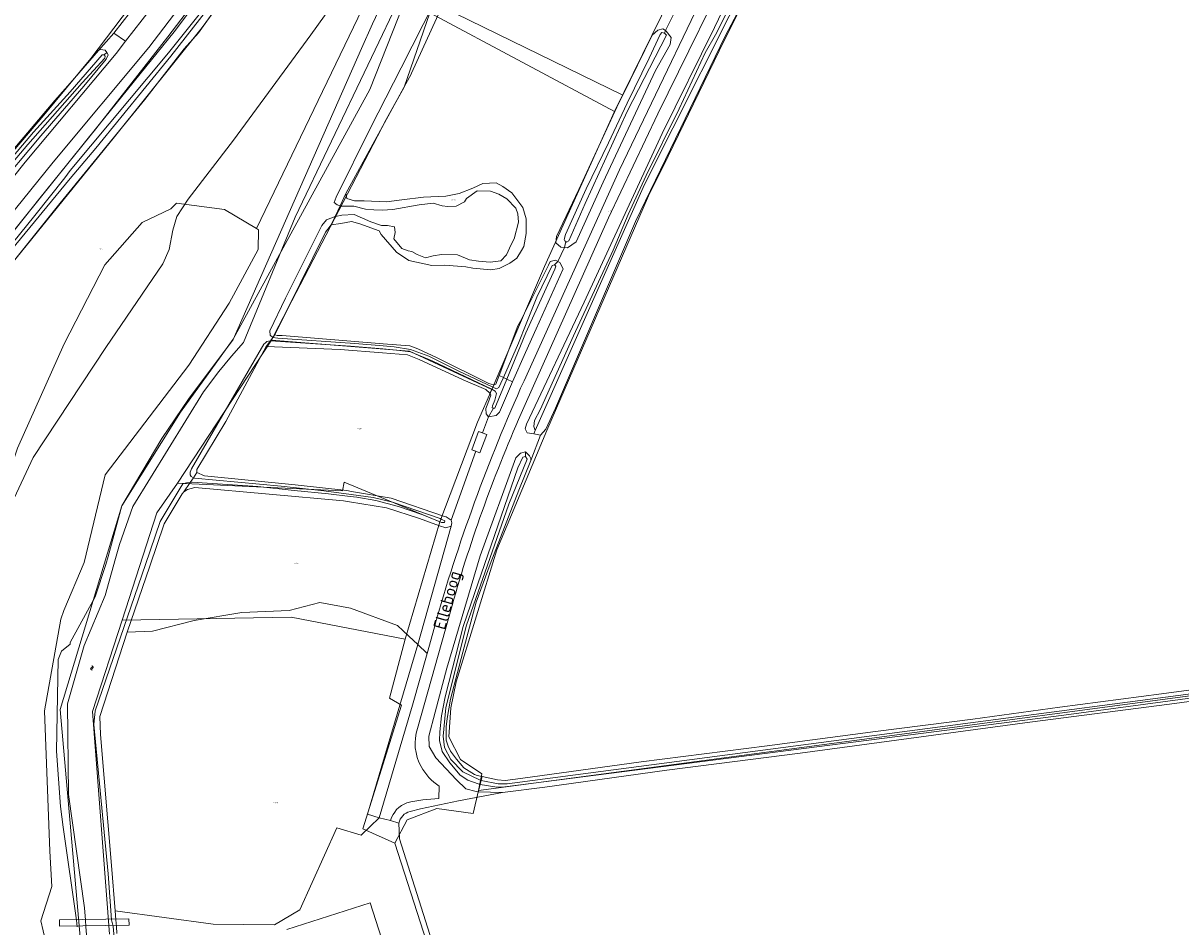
# Model space of a CAD drawing. Header units: metres. Extents: x 104777 to 177370, y 409697 to 438337.
# Tile 41 of 133: x 129159 to 129444, y 422495 to 422717. Entities that reach past the tile are written whole.
import ezdxf
from ezdxf.enums import TextEntityAlignment as Align
from ezdxf.lldxf.tags import DXFTag

# ---------------------------------------------------------------- set-up
doc = ezdxf.new("R2010")
doc.units = ezdxf.units.M
for name, color, linetype, lineweight in [('B-WE-GR-FRUITTEELT-GV', 40, 'Continuous', 13), ('B-WE-GR-GRAS-GV', 60, 'Continuous', 13), ('B-WE-GR-HOUTWAL-GV', 40, 'Continuous', 13), ('B-WE-GR-RIET-GV', 120, 'Continuous', 13), ('B-WE-KG-GRENS_PERCEEL-G', 150, 'KG-PERCEEL-SO', 18), ('B-WE-KG-GRENS_PERCEEL-S', 150, 'Continuous', 25), ('B-WE-KW-KUNSTWERK_DEK-GV', 170, 'Continuous', 18), ('B-WE-OG-BEBOUWING_SCHUUR-GV', 7, 'Continuous', 18), ('B-WE-OG-BEBOUWING_STRAATNAAM-T18', 10, 'Continuous', 18), ('B-WE-OG-TERREIN_OEVER-GV', 7, 'Continuous', 18), ('B-WE-OG-WATER-GV', 130, 'Continuous', 18), ('B-WE-OG-WATER-S-20', 130, 'Continuous', 18), ('B-WE-OG-WATER_GREPPEL-GV', 160, 'Continuous', 18), ('B-WE-OG-WATER_SLOOT-GV', 120, 'Continuous', 18), ('B-WE-OG-WEG-GV', 7, 'Continuous', 18), ('B-WE-VH-GESLOTENVERHARDING_ASFALT-GV', 10, 'Continuous', 18), ('B-WE-VH-OPENVERHARDING_BETONSTRAATSTEEN-GV', 90, 'Continuous', 18)]:
    doc.layers.add(name, color=color, linetype=linetype, lineweight=lineweight)
doc.styles.add('NLCS-ISO', font='NLCS-ISO.ttf')
doc.styles.add('NLCS-ISO-M20-T18', font='NLCS-ISO.ttf', dxfattribs={"height": 0.036})
doc.styles.get("Standard").update_dxf_attribs({"font": 'Romans.shx'})
tags = doc.linetypes.add('KG-PERCEEL-SO', pattern='A,5.5,-2,["P",Standard,S=1.8,R=0,X=-0.5,Y=-0.9],-2,5.5,-2,[5,NLCS.SHX,S=0.75,R=0,X=0,Y=0],-2', length=19).pattern_tags.tags
tags[6] = DXFTag(74, 10)

# ---------------------------------------------------------------- blocks, each defined once
blk = doc.blocks.new('SKG-PERCEELNUMMER-SO')
at = {"style": 'NLCS-ISO', "oblique": 10, "flags": 1}
for tag, p in [('GEMEENTECODE', (0, 2.6)), ('PERCEELGROOTTE', (0, -2.4))]:
    blk.add_attdef(tag, text='', height=1.8, dxfattribs=at).set_placement(p, align=Align.MIDDLE_CENTER)
at = {"style": 'NLCS-ISO', "oblique": 10}
blk.add_attdef('SECTIE', text='', height=1.8, dxfattribs=at).set_placement((-0.5, 0), align=Align.MIDDLE_RIGHT)
blk.add_attdef('PERCEELNUMMER', text='', height=1.8, dxfattribs=at).set_placement((0.5, 0), align=Align.MIDDLE_LEFT)
blk = doc.blocks.new('SOG-WATER-SO')
at = {"flags": 128}
for points in [[(-2.5, 0.6), (-2.4, 0.7, -0.538831), (-0.4, 0.7, 0.605168), (1.3, 0.9, -4.035705)], [(-2.9, -0.7), (-2.8, -0.6, -0.538831), (-0.8, -0.5, 0.605168), (0.9, -0.3, -4.035705)]]:
    blk.add_lwpolyline(points, format="xyb", dxfattribs=at)

msp = doc.modelspace()

# ---------------------------------------------------------------- linework, layer by layer
at = {"layer": 'B-WE-GR-FRUITTEELT-GV', "ltscale": 20, "flags": 128}
for points in [[(129695.297, 422584.449), (129675.936, 422582.037), (129649.284, 422578.49), (129632.865, 422576.119), (129599.537, 422571.448), (129572.973, 422567.822), (129540.168, 422563.325), (129506.038, 422558.444), (129441.614, 422549.799), (129407.276, 422545.336), (129350.696, 422537.702), (129317.926, 422533.483), (129287.824, 422529.326), (129277.424, 422527.994), (129266.582, 422525.957), (129257.256, 422523.995), (129254.675, 422523.36)], [(129251.91, 422520.444), (129252.068, 422516.645), (129261.69, 422486.295)]]:
    msp.add_lwpolyline(points, dxfattribs=at)
at = {"layer": 'B-WE-GR-FRUITTEELT-GV', "ltscale": 20}
msp.add_lwpolyline([(129254.675, 422523.36, 0.2867914), (129251.91, 422520.444)], format="xyb", dxfattribs=at)
at = {"layer": 'B-WE-GR-GRAS-GV', "ltscale": 20, "flags": 128}
for points in [[(129216.844, 422666.892), (129254.84, 422745.853), (129232.817, 422754.237), (129231.531, 422753.138), (129230.091, 422752.518), (129224.889, 422745.621), (129203.52, 422716.32), (129181.91, 422689.47), (129144.97, 422643.96), (129120.991, 422612.087), (129114.668, 422603.132), (129106.584, 422592.852)], [(129254.84, 422745.853), (129216.844, 422666.892), (129217.362, 422666.582), (129217.305, 422661.692), (129210.164, 422648.5), (129200.205, 422633.245), (129179.627, 422606.235), (129174.485, 422584.635), (129169.456, 422572.816), (129168.733, 422570.728), (129164.686, 422548.109), (129166.008, 422513.584), (129166.532, 422504.891), (129163.773, 422496.407), (129164.936, 422491.516)], [(129172.76, 422494.921), (129172.581, 422496.548), (129169.311, 422519.506), (129168.592, 422524.553), (129167.653, 422538.211), (129168.073, 422560.794), (129168.909, 422562.823), (129170.964, 422564.534), (129171, 422564.98), (129177.156, 422576.198), (129179.815, 422584.156), (129180.35, 422586.144), (129183.689, 422598.557), (129193.575, 422615.135), (129200.103, 422624.833), (129211.107, 422639.506), (129242.738, 422711.22), (129245.413, 422717.285), (129258.348, 422744.517)], [(129344.693, 422737.876), (129332.261, 422714.203), (129310.212, 422668.631), (129290.471, 422622.639), (129288.097, 422617.474), (129286.765, 422616.011), (129284.375, 422609.725), (129281.457, 422602.427), (129274.366, 422584.207), (129270.972, 422574.89), (129267.638, 422562.558), (129264.64, 422550.984), (129263.803, 422546.208), (129263.594, 422544.186), (129263.594, 422542.199), (129263.594, 422540.874), (129264.047, 422539.41), (129264.64, 422538.225), (129266.069, 422536.237), (129267.952, 422534.076), (129270.532, 422532.472), (129271.159, 422532.193), (129272.39, 422531.912), (129276.179, 422531.148), (129278.062, 422531.008), (129281.862, 422531.427), (129311.529, 422535.54)], [(129006.331, 422589.674), (129010.512, 422590.989), (129016.942, 422590.806), (129024.688, 422589.575), (129033.257, 422587.517), (129066.236, 422587.753), (129082.723, 422588.251), (129083.632, 422589.53), (129091.135, 422600.715), (129106.561, 422620.199), (129114.499, 422629.848), (129119.619, 422637.183), (129122.838, 422641.612), (129122.035, 422642.37), (129126.646, 422648.749), (129131.722, 422655.036), (129142.767, 422668.979), (129153.717, 422682.471), (129167.215, 422698.37), (129171, 422702.627), (129177.989, 422710.717), (129181.751, 422714.962), (129191.992, 422728.192)], [(129105.227, 422590.933), (129146.7, 422580.236), (129152.26, 422596.074), (129158.044, 422612.775), (129169.523, 422638.493), (129179.532, 422657.94), (129188.736, 422668.314), (129195.763, 422671.725), (129197.176, 422673.106), (129209.036, 422671.57), (129216.844, 422666.892)], [(129311.529, 422535.54), (129342.59, 422539.48), (129369.294, 422543.035), (129393.209, 422546.068), (129414.649, 422548.997), (129439.645, 422552.343), (129474.715, 422556.945)], [(129261.69, 422486.295), (129252.068, 422516.645), (129251.91, 422520.444), (129249.893, 422521.131), (129247.057, 422521.737), (129242.651, 422517.481), (129236.647, 422519.337), (129227.537, 422499.154), (129221.268, 422495.396), (129206.182, 422495.572), (129182.077, 422498.871), (129182.253, 422496.654), (129182.382, 422495.026), (129182.517, 422493.324)], [(129255.919, 422466.328), (129244.891, 422500.815), (129224.381, 422494.259)], [(129224.381, 422494.259), (129244.891, 422500.815), (129255.919, 422466.328)]]:
    msp.add_lwpolyline(points, dxfattribs=at)
for points in [[(129219.284, 422637.819), (129209.32, 422619.358), (129202.209, 422607.56), (129202.2, 422606.764), (129204.101, 422605.946), (129226.368, 422603.775), (129239.09, 422602.353), (129240.293, 422602.147), (129250.055, 422600.474), (129262.876, 422596.084), (129263.536, 422595.858), (129264.8, 422595.047), (129270.908, 422612.035), (129269.877, 422612.417), (129271.543, 422616.915), (129272.531, 422616.549), (129273.955, 422620.509), (129273.449, 422621.201), (129273.294, 422622.573), (129273.822, 422623.767), (129274.531, 422625.816), (129274.366, 422626.332), (129274.343, 422626.351), (129273.348, 422627.201), (129267.719, 422629.581), (129256.893, 422634.592), (129254.023, 422635.758), (129247.926, 422636.236), (129237.484, 422637.055)], [(129256.588, 422564.414), (129264.784, 422593.614), (129263.504, 422593.151), (129261.94, 422593.705), (129257.003, 422595.456), (129248.913, 422598.098), (129239.734, 422599.578), (129238.264, 422599.815), (129201.679, 422603.108), (129199.923, 422602.65), (129198.96, 422602.025), (129198.588, 422601.552), (129194.128, 422594.152), (129190.599, 422583.763), (129185.064, 422567.466), (129191.25, 422567.757), (129201.567, 422570.38), (129213.249, 422572.302), (129224.914, 422572.851), (129232.481, 422574.821), (129240.008, 422573.361), (129251.618, 422569.111), (129254.339, 422566.54)]]:
    msp.add_lwpolyline(points, close=True, dxfattribs=at)
at = {"layer": 'B-WE-GR-HOUTWAL-GV', "ltscale": 20, "flags": 128}
for points in [[(129307.014, 422699.727), (129262.525, 422721.41), (129255.064, 422705.077), (129255.023, 422705.003), (129238.903, 422675.459), (129239.112, 422674.25), (129240.991, 422673.714), (129243.391, 422673.686), (129248.874, 422673.451), (129252.651, 422673.921), (129257.973, 422674.545), (129263.462, 422674.824), (129266.726, 422675.471), (129270.17, 422676.803), (129272.584, 422677.974), (129275.843, 422678.108), (129277.547, 422677.231), (129279.757, 422675.662), (129282.458, 422672.031), (129283.283, 422669.278), (129283.241, 422665.679), (129282.689, 422662.428), (129282.079, 422661.418), (129280.941, 422659.534), (129279.213, 422658.354), (129276.626, 422657.013), (129274.565, 422656.694), (129270.112, 422657.089), (129268.402, 422657.451), (129263.264, 422657.854), (129260.005, 422657.721), (129254.363, 422658.987), (129251.301, 422661.079), (129247.58, 422665.409), (129247.076, 422666.272), (129242.296, 422668.042), (129240.246, 422668.58), (129237.668, 422668.096), (129235.265, 422667.781), (129233.897, 422665.993), (129221.39, 422640.725), (129221.94, 422640.535), (129223.227, 422640.52), (129248.085, 422638.484), (129254.65, 422637.946), (129256.577, 422637.255), (129261.352, 422635.056), (129274.051, 422628.736), (129275.247, 422628.379), (129275.378, 422628.421), (129275.763, 422628.544), (129276.572, 422630.66), (129281.244, 422642.879), (129281.84, 422644.063), (129288.79, 422657.876), (129289.143, 422658.729), (129290.518, 422659.056), (129291.091, 422658.761), (129292.69, 422662.194), (129291.756, 422662.299), (129290.568, 422663.341), (129290.758, 422664.882), (129296.207, 422676.474), (129306.055, 422697.787)], [(129182.077, 422498.871), (129206.182, 422495.572), (129221.268, 422495.396), (129227.537, 422499.154), (129236.647, 422519.337), (129242.651, 422517.481), (129247.057, 422521.737), (129244.203, 422522.654), (129256.588, 422564.414), (129254.339, 422566.54), (129251.618, 422569.111), (129240.008, 422573.361), (129232.481, 422574.821), (129224.914, 422572.851), (129213.249, 422572.302), (129201.567, 422570.38), (129191.25, 422567.757), (129185.064, 422567.466), (129178.308, 422546.698), (129178.44, 422542.282), (129181.191, 422510.061)]]:
    msp.add_lwpolyline(points, close=True, dxfattribs=at)
msp.add_lwpolyline([(129164.936, 422491.516), (129163.773, 422496.407), (129166.532, 422504.891), (129166.008, 422513.584), (129164.686, 422548.109), (129168.733, 422570.728), (129169.456, 422572.816), (129174.485, 422584.635), (129179.627, 422606.235), (129200.205, 422633.245), (129210.164, 422648.5), (129217.305, 422661.692), (129217.362, 422666.582), (129216.844, 422666.892), (129209.036, 422671.57), (129197.176, 422673.106), (129195.763, 422671.725), (129188.736, 422668.314), (129179.532, 422657.94), (129169.523, 422638.493), (129158.044, 422612.775), (129152.26, 422596.074), (129146.7, 422580.236), (129105.227, 422590.933)], dxfattribs=at)
at = {"layer": 'B-WE-GR-RIET-GV', "ltscale": 20, "flags": 128}
msp.add_lwpolyline([(129262.525, 422721.41), (129307.014, 422699.727), (129314.306, 422714.489), (129315.691, 422715.673), (129316.895, 422716.002), (129317.579, 422715.581), (129319.552, 422719.572), (129318.76, 422719.86), (129320.644, 422724.568), (129279.123, 422750.517), (129276.521, 422746.948), (129266.386, 422729.861)], close=True, dxfattribs=at)
at = {"layer": 'B-WE-KG-GRENS_PERCEEL-G', "ltscale": 20, "flags": 128}
for points in [[(129267.802, 422807.328), (129265.464, 422808.08), (129245.892, 422779.615), (129243.743, 422780.994), (129232.586, 422766.142), (129226.847, 422758.312), (129201.718, 422722.788), (129195.016, 422714.049), (129177.307, 422691.381), (129163.544, 422674.305), (129153.727, 422662.054), (129141.709, 422647.166), (129116.6, 422613.666), (129102.096, 422594.257)], [(129118.994, 422609.086), (129121.779, 422613.224), (129139.514, 422636.934), (129145.505, 422644.506), (129158.285, 422660.271), (129168.451, 422673.011), (129189.424, 422698.67), (129199.044, 422711.074), (129202.566, 422715.041), (129205.897, 422719.676), (129231.019, 422754.545), (129233.853, 422758.491), (129237.549, 422763.586), (129240.491, 422767.604), (129267.802, 422807.328)], [(129098.834, 422551.203), (129121.863, 422552.238), (129147.121, 422552.001), (129146.518, 422569.029), (129147.144, 422575.464), (129156.649, 422599.234), (129161.935, 422610.496), (129179.773, 422637.541), (129193.819, 422658.145), (129195.376, 422661.673), (129196.297, 422666.467), (129197.286, 422669.825), (129200.033, 422674.057), (129211.204, 422688.623), (129230.245, 422714.573), (129242.652, 422731.86), (129258.809, 422756.45), (129278.176, 422787.598), (129284.692, 422798.339)], [(129211.09, 422639.632), (129244.78, 422701.087), (129257.35, 422732.919), (129266.36, 422749.037), (129298.372, 422790.797)], [(129305.189, 422788.119), (129317.412, 422780.194), (129324.196, 422773.881), (129327.403, 422768.452), (129329.887, 422762.566), (129330.495, 422756.952), (129330.371, 422753.613), (129330.247, 422751.017), (129328.887, 422745.947), (129327.774, 422742.608), (129325.796, 422738.033), (129305.005, 422695.681)], [(129271.515, 422528.511), (129272.304, 422532.591), (129267.058, 422536.145), (129264.181, 422541.729), (129264.689, 422548.837), (129266.042, 422555.267), (129276.027, 422587.758), (129288.315, 422617.155), (129313.39, 422674.916), (129318.234, 422684.717), (129330.807, 422710.625), (129338.591, 422726.362), (129344.647, 422737.938), (129346.468, 422747.752), (129347.003, 422760.277), (129344.465, 422768.908)], [(129127.949, 422650.371), (129146.979, 422674.256), (129164.487, 422694.731), (129176.104, 422708.69), (129195.122, 422733.91), (129197.293, 422736.805), (129217.972, 422765.419)], [(129253.192, 422701.635), (129259.547, 422719.957)], [(129259.547, 422719.957), (129305.005, 422695.681)], [(129220.533, 422639.364), (129222.394, 422642.918), (129248.788, 422693.695), (129253.192, 422701.635)], [(129305.005, 422695.681), (129287.742, 422657.502), (129274.782, 422627.254)], [(129176.7, 422575.243), (129183.745, 422598.568), (129198.125, 422621.624), (129208.169, 422635.494), (129211.09, 422639.632)], [(129197.4, 422604.201), (129220.533, 422639.364)], [(129220.533, 422639.364), (129254.546, 422636.657), (129274.782, 422627.254)], [(129274.782, 422627.254), (129271.311, 422619.153), (129261.984, 422594.672)], [(129183.79, 422570.472), (129192.304, 422596.899), (129197.4, 422604.201)], [(129197.4, 422604.201), (129238.018, 422602.312), (129238.42, 422604.419), (129261.984, 422594.672)], [(129261.984, 422594.672), (129253.445, 422565.767)], [(129175.518, 422469.081), (129168.503, 422548.43), (129176.7, 422575.243)], [(129180.652, 422493.14), (129176.528, 422547.93), (129183.79, 422570.472)], [(129183.79, 422570.472), (129225.412, 422571.198), (129253.445, 422565.767)], [(129253.445, 422565.767), (129249.61, 422551.262), (129252.594, 422549.535), (129243.028, 422519.067), (129250.889, 422515.558)], [(129271.515, 422528.511), (129450.378, 422552.282)], [(129250.889, 422515.558), (129254, 422521.317), (129261.28, 422524.038), (129270.189, 422522.806), (129271.515, 422528.511)], [(129283.196, 422415.4), (129250.889, 422515.558)]]:
    msp.add_lwpolyline(points, dxfattribs=at)
at = {"layer": 'B-WE-KW-KUNSTWERK_DEK-GV', "ltscale": 20, "flags": 128}
msp.add_lwpolyline([(129168.4, 422495.124), (129185.492, 422495.342), (129185.472, 422496.888), (129168.38, 422496.67)], close=True, dxfattribs=at)
at = {"layer": 'B-WE-OG-BEBOUWING_SCHUUR-GV', "ltscale": 20, "flags": 128}
msp.add_lwpolyline([(129273.553, 422616.171), (129271.543, 422616.915), (129269.877, 422612.417), (129271.887, 422611.673)], close=True, dxfattribs=at)
at = {"layer": 'B-WE-OG-TERREIN_OEVER-GV', "ltscale": 20, "flags": 128}
for points in [[(129307.824, 422787.419), (129307.297, 422787.713), (129306.357, 422787.981), (129304.808, 422787.399), (129299.571, 422779.318), (129268.756, 422738.491), (129252.457, 422706.404), (129244.972, 422691.668), (129236.453, 422674.612), (129236.014, 422673.258), (129236.694, 422672.736), (129237.483, 422672.462), (129238.903, 422675.459), (129255.023, 422705.003), (129255.064, 422705.077), (129262.525, 422721.41), (129266.386, 422729.861), (129276.521, 422746.948), (129279.123, 422750.517), (129298.14, 422776.6), (129306.22, 422787.41), (129307.372, 422786.671)], [(129258.348, 422744.517), (129245.413, 422717.285), (129242.738, 422711.22), (129211.107, 422639.506), (129200.103, 422624.833), (129193.575, 422615.135), (129183.689, 422598.557), (129180.35, 422586.144), (129179.815, 422584.156), (129177.156, 422576.198), (129171, 422564.98), (129170.964, 422564.534), (129168.909, 422562.823), (129168.073, 422560.794), (129167.653, 422538.211), (129168.592, 422524.553), (129169.311, 422519.506), (129172.581, 422496.548), (129172.76, 422494.921)], [(129176.568, 422474.388), (129174.882, 422494.944), (129174.749, 422496.572), (129174.499, 422499.617), (129170.623, 422527.494), (129170.358, 422549.814), (129174.465, 422564.207), (129179.596, 422576.487), (129182.189, 422585.636), (129183.156, 422589.049), (129186.417, 422598.463), (129203.811, 422626.616), (129207.609, 422631.631), (129210.741, 422635.462), (129213.668, 422638.842), (129226.368, 422669.675), (129262.162, 422744.612)], [(129209.72, 422732.82), (129196.6, 422715.26), (129178.14, 422692.46), (129140.83, 422646.09), (129117.24, 422614.093), (129117.394, 422613.107), (129117.877, 422612.282), (129118.366, 422611.95), (129118.856, 422613.048), (129118.5, 422613.502), (129118.685, 422613.951), (129125.529, 422622.44), (129139.049, 422640.501), (129149.826, 422654.716), (129162.327, 422670.085), (129169.72, 422679.379), (129171, 422681.111), (129195.197, 422710.144), (129202.776, 422719.576)], [(129337.405, 422732.705), (129329.658, 422716.369), (129316.706, 422690.238), (129297.496, 422648.739), (129283.347, 422618.679), (129283.005, 422617.533), (129283.486, 422616.542), (129285.125, 422616.276), (129285.476, 422617.175), (129285.11, 422618.105), (129285.287, 422619.617), (129286.71, 422622.195), (129294.89, 422640.423), (129304.671, 422661.496), (129308.406, 422670.298), (129312.762, 422679.901), (129320.943, 422696.351), (129327.345, 422710.132), (129329.834, 422714.578), (129336.77, 422728.271)], [(129182.517, 422493.324), (129182.382, 422495.026), (129182.253, 422496.654), (129182.077, 422498.871), (129181.191, 422510.061), (129178.44, 422542.282), (129178.308, 422546.698), (129185.064, 422567.466), (129190.599, 422583.763), (129194.128, 422594.152), (129198.588, 422601.552), (129198.96, 422602.025), (129200.557, 422604.36), (129199.629, 422604.217), (129198.751, 422603.989), (129198.051, 422602.935), (129193.199, 422594.708), (129189.551, 422584.118), (129177.165, 422548.159), (129176.863, 422544.75), (129180.373, 422507.951), (129181.216, 422496.643), (129181.566, 422495.017), (129182.882, 422480.885)], [(129604.497, 422572.502), (129415.585, 422547.046), (129277.987, 422529.402), (129277.253, 422529.331), (129276.554, 422529.335), (129275.527, 422529.39), (129271.932, 422529.977), (129271.627, 422528.683), (129271.516, 422528.214), (129277.424, 422527.994), (129287.824, 422529.326), (129317.926, 422533.483), (129350.696, 422537.702), (129407.276, 422545.336), (129441.614, 422549.799), (129506.038, 422558.444)], [(129474.715, 422556.945), (129439.645, 422552.343), (129414.649, 422548.997), (129393.209, 422546.068), (129369.294, 422543.035), (129342.59, 422539.48), (129311.529, 422535.54), (129281.862, 422531.427), (129278.062, 422531.008), (129276.179, 422531.148), (129272.39, 422531.912), (129272.168, 422530.974), (129276.361, 422530.185), (129277.423, 422530.111), (129278.06, 422530.109), (129278.591, 422530.143), (129564.023, 422567.72)]]:
    msp.add_lwpolyline(points, dxfattribs=at)
for points in [[(129286.765, 422616.011), (129288.097, 422617.474), (129290.471, 422622.639), (129310.212, 422668.631), (129332.261, 422714.203), (129344.693, 422737.876), (129345.722, 422741.642), (129347.192, 422754.931), (129346.731, 422757.728), (129344.443, 422758.741), (129344.505, 422757.258), (129345.326, 422756.639), (129344.557, 422747.441), (129343.642, 422742.815), (129340.217, 422733.118), (129312.412, 422677.669), (129285.476, 422617.175), (129285.125, 422616.276)], [(129120.991, 422612.087), (129144.97, 422643.96), (129181.91, 422689.47), (129203.52, 422716.32), (129224.889, 422745.621), (129225.381, 422746.889), (129224.598, 422748.012), (129223.964, 422748.258), (129223.454, 422747.161), (129223.885, 422746.423), (129220.616, 422742.361), (129206.924, 422723.628), (129195.772, 422709.259), (129177.348, 422686.627), (129171, 422679.16), (129156.472, 422661.496), (129141.497, 422642.008), (129121.58, 422615.183), (129120.483, 422613.572), (129120.023, 422612.676), (129118.856, 422613.048), (129118.366, 422611.95), (129118.855, 422611.617), (129119.84, 422611.77)], [(129317.579, 422715.581), (129316.895, 422716.002), (129315.691, 422715.673), (129314.306, 422714.489), (129307.014, 422699.727), (129306.055, 422697.787), (129296.207, 422676.474), (129290.758, 422664.882), (129290.568, 422663.341), (129291.756, 422662.299), (129292.69, 422662.194), (129292.984, 422663.674), (129292.815, 422663.847), (129292.647, 422664.192), (129292.918, 422665.389), (129298.022, 422676.645), (129303.555, 422687.982), (129308.126, 422697.701), (129313.57, 422708.782), (129316.21, 422714.666), (129316.644, 422715.09), (129317.328, 422714.996)], [(129292.69, 422662.194), (129293.468, 422662.107), (129295.543, 422663.626), (129302.228, 422678.29), (129315.061, 422705.738), (129318.736, 422712.209), (129318.928, 422713.921), (129317.746, 422715.478), (129317.579, 422715.581), (129317.328, 422714.996), (129317.837, 422714.476), (129308.101, 422695.644), (129297.808, 422673.047), (129293.757, 422663.836), (129293.153, 422663.5), (129292.984, 422663.674)], [(129177.989, 422710.717), (129171, 422702.627), (129167.215, 422698.37), (129153.717, 422682.471), (129142.767, 422668.979), (129131.722, 422655.036), (129126.646, 422648.749), (129126.314, 422647.507), (129126.681, 422646.595), (129127.129, 422646.377), (129128.371, 422647.588), (129127.925, 422648.043), (129128.113, 422648.762), (129129.481, 422650.369), (129147.558, 422673.61), (129161.984, 422690.565), (129171, 422700.516), (129178.853, 422709.618), (129179.345, 422709.613), (129180.016, 422710.185), (129179.653, 422710.763), (129178.472, 422710.933)], [(129180.016, 422710.185), (129179.345, 422709.613), (129179.588, 422709.282), (129179.5, 422708.823), (129173.95, 422702.719), (129160.601, 422687.523), (129152.859, 422678.495), (129142.355, 422665.374), (129129.003, 422647.671), (129128.371, 422647.588), (129127.129, 422646.377), (129127.577, 422646.159), (129128.568, 422646.207), (129129.061, 422646.374), (129130.628, 422648.283), (129142.347, 422663.498), (129152.316, 422676.025), (129163.773, 422689.685), (129174.395, 422701.878), (129179.876, 422708.546), (129180.379, 422709.607)], [(129238.903, 422675.459), (129237.483, 422672.462), (129237.718, 422672.381), (129240.804, 422672.345), (129243.71, 422671.625), (129245.765, 422671.43), (129247.822, 422671.406), (129250.395, 422671.547), (129256.922, 422672.671), (129260.356, 422673.145), (129262.577, 422672.434), (129263.946, 422672.246), (129266.005, 422672.394), (129268.074, 422673.398), (129268.598, 422674.249), (129271.191, 422676.105), (129274.448, 422676.067), (129276.497, 422675.357), (129278.539, 422674.133), (129280.742, 422671.879), (129281.24, 422670.502), (129281.387, 422668.443), (129280.311, 422664.341), (129279.606, 422662.911), (129278.38, 422660.421), (129276.99, 422658.894), (129274.415, 422658.581), (129271.503, 422658.787), (129269.279, 422659.156), (129266.379, 422660.389), (129262.437, 422660.435), (129260.376, 422660.116), (129258.484, 422659.624), (129256.437, 422660.505), (129255.074, 422661.207), (129254.219, 422661.388), (129252.682, 422661.921), (129250.653, 422664.344), (129251.014, 422665.883), (129250.859, 422667.256), (129249.149, 422667.619), (129247.606, 422667.637), (129245.045, 422668.524), (129240.951, 422670.286), (129237.864, 422670.151), (129236.317, 422669.826), (129236.216, 422669.789), (129235.265, 422667.781), (129237.668, 422668.096), (129240.246, 422668.58), (129242.296, 422668.042), (129247.076, 422666.272), (129247.58, 422665.409), (129251.301, 422661.079), (129254.363, 422658.987), (129260.005, 422657.721), (129263.264, 422657.854), (129268.402, 422657.451), (129270.112, 422657.089), (129274.565, 422656.694), (129276.626, 422657.013), (129279.213, 422658.354), (129280.941, 422659.534), (129282.079, 422661.418), (129282.689, 422662.428), (129283.241, 422665.679), (129283.283, 422669.278), (129282.458, 422672.031), (129279.757, 422675.662), (129277.547, 422677.231), (129275.843, 422678.108), (129272.584, 422677.974), (129270.17, 422676.803), (129266.726, 422675.471), (129263.462, 422674.824), (129257.973, 422674.545), (129252.651, 422673.921), (129248.874, 422673.451), (129243.391, 422673.686), (129240.991, 422673.714), (129239.112, 422674.25)], [(129236.216, 422669.789), (129234.079, 422668.995), (129232.948, 422667.595), (129224.035, 422649.748), (129220.189, 422641.705), (129220.262, 422640.59), (129220.856, 422640.068), (129220.908, 422640.06), (129221.39, 422640.725), (129233.897, 422665.993), (129235.265, 422667.781)], [(129276.572, 422630.66), (129277.645, 422630.159), (129281.361, 422638.677), (129283.234, 422643.362), (129285.864, 422649.94), (129289.642, 422657.783), (129290.244, 422657.947), (129291.091, 422658.761), (129290.518, 422659.056), (129289.143, 422658.729), (129288.79, 422657.876), (129281.84, 422644.063), (129281.244, 422642.879)], [(129278.476, 422629.771), (129279.92, 422629.097), (129283.054, 422636.345), (129285.697, 422642.193), (129292.379, 422656.977), (129291.54, 422658.53), (129291.091, 422658.761), (129290.244, 422657.947), (129290.583, 422657.6), (129290.317, 422656.832), (129284.013, 422642.953), (129283.19, 422641.142)], [(129221.39, 422640.725), (129220.908, 422640.06), (129222.139, 422639.882), (129241.069, 422638.547), (129248.044, 422637.971), (129250.746, 422637.748), (129254.768, 422637.101), (129259.292, 422635.42), (129266.536, 422631.821), (129275.077, 422627.818), (129275.378, 422628.421), (129275.247, 422628.379), (129274.051, 422628.736), (129261.352, 422635.056), (129256.577, 422637.255), (129254.65, 422637.946), (129248.085, 422638.484), (129223.227, 422640.52), (129221.94, 422640.535)], [(129202.2, 422606.764), (129202.209, 422607.56), (129209.32, 422619.358), (129219.284, 422637.819), (129220.295, 422639.215), (129220.246, 422639.218), (129219.387, 422639.057), (129219.125, 422638.717), (129218.709, 422638.394), (129200.864, 422607.706), (129200.536, 422606.914), (129200.528, 422606.197), (129200.762, 422605.796), (129201.35, 422605.521)], [(129274.812, 422627.287), (129260.136, 422634.296), (129254.761, 422636.501), (129252.194, 422636.874), (129248.002, 422637.218), (129240.032, 422637.873), (129220.295, 422639.215), (129219.284, 422637.819), (129237.484, 422637.055), (129247.926, 422636.236), (129254.023, 422635.758), (129256.893, 422634.592), (129267.719, 422629.581), (129273.348, 422627.201), (129274.343, 422626.351)], [(129273.955, 422620.509), (129275.845, 422620.83), (129276.712, 422621.677), (129279.92, 422629.097), (129278.476, 422629.771), (129275.516, 422622.629), (129275.216, 422622.676)], [(129276.572, 422630.66), (129275.763, 422628.544), (129275.378, 422628.421), (129275.077, 422627.818), (129275.915, 422627.425), (129276.519, 422627.761), (129277.045, 422628.783), (129277.645, 422630.159)], [(129274.343, 422626.351), (129274.366, 422626.332), (129274.531, 422625.816), (129273.822, 422623.767), (129273.294, 422622.573), (129273.449, 422621.201), (129273.955, 422620.509), (129275.216, 422622.676), (129274.917, 422622.722), (129275.009, 422623.235), (129275.539, 422624.601), (129275.987, 422626.224), (129275.651, 422626.828), (129275.225, 422627.09), (129274.812, 422627.287)], [(129271.932, 422529.977), (129271.417, 422530.167), (129268.927, 422531.057), (129266.971, 422532.301), (129264.481, 422535.325), (129262.614, 422538.081), (129261.91, 422540.846), (129262.016, 422542.95), (129262.426, 422546.884), (129263.315, 422551.596), (129267.761, 422568.846), (129270.566, 422576.99), (129281.213, 422607.955), (129282.432, 422610.547), (129283.054, 422610.725), (129283.067, 422611.906), (129281.897, 422611.587), (129280.718, 422610.434), (129271.943, 422586.264), (129263.716, 422558.653), (129260.822, 422547.76), (129259.257, 422541.869), (129259.394, 422539.368), (129261.027, 422536.516), (129266.13, 422531.125), (129268.437, 422528.932), (129270.928, 422528.236), (129271.516, 422528.214), (129271.627, 422528.683)], [(129272.39, 422531.912), (129271.159, 422532.193), (129270.532, 422532.472), (129267.952, 422534.076), (129266.069, 422536.237), (129264.64, 422538.225), (129264.047, 422539.41), (129263.594, 422540.874), (129263.594, 422542.199), (129263.594, 422544.186), (129263.803, 422546.208), (129264.64, 422550.984), (129267.638, 422562.558), (129270.972, 422574.89), (129274.366, 422584.207), (129281.457, 422602.427), (129284.375, 422609.725), (129284.381, 422610.225), (129284.055, 422610.895), (129283.067, 422611.906), (129283.054, 422610.725), (129283.531, 422610.11), (129278.964, 422599.035), (129268.479, 422568.952), (129263.475, 422548.874), (129262.827, 422541.885), (129263.141, 422539.061), (129264.679, 422536.134), (129267.691, 422533.118), (129271.972, 422531.015), (129272.168, 422530.974)], [(129198.96, 422602.025), (129199.923, 422602.65), (129201.679, 422603.108), (129238.264, 422599.815), (129239.734, 422599.578), (129248.913, 422598.098), (129257.003, 422595.456), (129261.94, 422593.705), (129263.504, 422593.151), (129264.784, 422593.614), (129264.952, 422594.408), (129264.8, 422595.047), (129263.536, 422595.858), (129262.876, 422596.084), (129250.055, 422600.474), (129240.293, 422602.147), (129239.09, 422602.353), (129226.368, 422603.775), (129204.101, 422605.946), (129202.2, 422606.764), (129201.35, 422605.521), (129201.633, 422605.388), (129222.948, 422603.468), (129233.444, 422602.31), (129240.164, 422601.396), (129245.607, 422600.656), (129250.37, 422599.485), (129262.106, 422595.447), (129262.538, 422595.225), (129263.214, 422594.877), (129263.13, 422594.48), (129262.414, 422594.488), (129262.271, 422594.547), (129257.818, 422596.373), (129251.791, 422598.434), (129246.235, 422599.932), (129241.547, 422600.703), (129239.946, 422600.906), (129234.63, 422601.58), (129226.121, 422602.396), (129217.215, 422603.375), (129201.065, 422604.439), (129200.557, 422604.36)]]:
    msp.add_lwpolyline(points, close=True, dxfattribs=at)
at = {"layer": 'B-WE-OG-WATER-GV', "ltscale": 20, "flags": 128}
for points in [[(129237.483, 422672.462), (129236.216, 422669.789), (129236.317, 422669.826), (129237.864, 422670.151), (129240.951, 422670.286), (129245.045, 422668.524), (129247.606, 422667.637), (129249.149, 422667.619), (129250.859, 422667.256), (129251.014, 422665.883), (129250.653, 422664.344), (129252.682, 422661.921), (129254.219, 422661.388), (129255.074, 422661.207), (129256.437, 422660.505), (129258.484, 422659.624), (129260.376, 422660.116), (129262.437, 422660.435), (129266.379, 422660.389), (129269.279, 422659.156), (129271.503, 422658.787), (129274.415, 422658.581), (129276.99, 422658.894), (129278.38, 422660.421), (129279.606, 422662.911), (129280.311, 422664.341), (129281.387, 422668.443), (129281.24, 422670.502), (129280.742, 422671.879), (129278.539, 422674.133), (129276.497, 422675.357), (129274.448, 422676.067), (129271.191, 422676.105), (129268.598, 422674.249), (129268.074, 422673.398), (129266.005, 422672.394), (129263.946, 422672.246), (129262.577, 422672.434), (129260.356, 422673.145), (129256.922, 422672.671), (129250.395, 422671.547), (129247.822, 422671.406), (129245.765, 422671.43), (129243.71, 422671.625), (129240.804, 422672.345), (129237.718, 422672.381)], [(129248.002, 422637.218), (129252.194, 422636.874), (129254.761, 422636.501), (129260.136, 422634.296), (129274.812, 422627.287), (129275.077, 422627.818), (129266.536, 422631.821), (129259.292, 422635.42), (129254.768, 422637.101), (129250.746, 422637.748), (129248.044, 422637.971), (129241.069, 422638.547), (129222.139, 422639.882), (129220.908, 422640.06), (129220.295, 422639.215), (129240.032, 422637.873)], [(129201.35, 422605.521), (129200.557, 422604.36), (129201.065, 422604.439), (129217.215, 422603.375), (129226.121, 422602.396), (129234.63, 422601.58), (129239.946, 422600.906), (129241.547, 422600.703), (129246.235, 422599.932), (129251.791, 422598.434), (129257.818, 422596.373), (129262.271, 422594.547), (129262.414, 422594.488), (129263.13, 422594.48), (129263.214, 422594.877), (129262.538, 422595.225), (129262.106, 422595.447), (129250.37, 422599.485), (129245.607, 422600.656), (129240.164, 422601.396), (129233.444, 422602.31), (129222.948, 422603.468), (129201.633, 422605.388)]]:
    msp.add_lwpolyline(points, close=True, dxfattribs=at)
at = {"layer": 'B-WE-OG-WATER_GREPPEL-GV', "ltscale": 20, "flags": 128}
msp.add_lwpolyline([(129695.199, 422586.106), (129564.023, 422567.72), (129278.591, 422530.143), (129278.06, 422530.109), (129277.423, 422530.111), (129276.361, 422530.185), (129272.168, 422530.974), (129271.932, 422529.977), (129275.527, 422529.39), (129276.554, 422529.335), (129277.253, 422529.331), (129277.987, 422529.402), (129415.585, 422547.046), (129604.497, 422572.502), (129645.136, 422578.35), (129677.993, 422582.804), (129695.441, 422584.817), (129695.755, 422584.887), (129695.947, 422585.026), (129696.016, 422585.305), (129696.016, 422585.497), (129695.929, 422585.758), (129695.755, 422585.932), (129695.58, 422586.02)], close=True, dxfattribs=at)
at = {"layer": 'B-WE-OG-WATER_SLOOT-GV', "ltscale": 20, "flags": 128}
for points in [[(129223.454, 422747.161), (129222.572, 422746.878), (129202.776, 422719.576), (129195.197, 422710.144), (129171, 422681.111), (129169.72, 422679.379), (129162.327, 422670.085), (129149.826, 422654.716), (129139.049, 422640.501), (129125.529, 422622.44), (129118.685, 422613.951), (129118.5, 422613.502), (129118.856, 422613.048), (129120.023, 422612.676), (129120.483, 422613.572), (129121.58, 422615.183), (129141.497, 422642.008), (129156.472, 422661.496), (129171, 422679.16), (129177.348, 422686.627), (129195.772, 422709.259), (129206.924, 422723.628), (129220.616, 422742.361), (129223.885, 422746.423)], [(129317.328, 422714.996), (129316.644, 422715.09), (129316.21, 422714.666), (129313.57, 422708.782), (129308.126, 422697.701), (129303.555, 422687.982), (129298.022, 422676.645), (129292.918, 422665.389), (129292.647, 422664.192), (129292.815, 422663.847), (129292.984, 422663.674), (129293.153, 422663.5), (129293.757, 422663.836), (129297.808, 422673.047), (129308.101, 422695.644), (129317.837, 422714.476)], [(129179.345, 422709.613), (129178.853, 422709.618), (129171, 422700.516), (129161.984, 422690.565), (129147.558, 422673.61), (129129.481, 422650.369), (129128.113, 422648.762), (129127.925, 422648.043), (129128.371, 422647.588), (129129.003, 422647.671), (129142.355, 422665.374), (129152.859, 422678.495), (129160.601, 422687.523), (129173.95, 422702.719), (129179.5, 422708.823), (129179.588, 422709.282)], [(129290.244, 422657.947), (129289.642, 422657.783), (129285.864, 422649.94), (129283.234, 422643.362), (129281.361, 422638.677), (129277.645, 422630.159), (129278.476, 422629.771), (129283.19, 422641.142), (129284.013, 422642.953), (129290.317, 422656.832), (129290.583, 422657.6)], [(129277.645, 422630.159), (129277.045, 422628.783), (129276.519, 422627.761), (129275.915, 422627.425), (129275.077, 422627.818), (129274.812, 422627.287), (129275.225, 422627.09), (129275.651, 422626.828), (129275.987, 422626.224), (129275.539, 422624.601), (129275.009, 422623.235), (129274.917, 422622.722), (129275.216, 422622.676), (129275.516, 422622.629), (129278.476, 422629.771)], [(129271.932, 422529.977), (129272.168, 422530.974), (129271.972, 422531.015), (129267.691, 422533.118), (129264.679, 422536.134), (129263.141, 422539.061), (129262.827, 422541.885), (129263.475, 422548.874), (129268.479, 422568.952), (129278.964, 422599.035), (129283.531, 422610.11), (129283.054, 422610.725), (129282.432, 422610.547), (129281.213, 422607.955), (129270.566, 422576.99), (129267.761, 422568.846), (129263.315, 422551.596), (129262.426, 422546.884), (129262.016, 422542.95), (129261.91, 422540.846), (129262.614, 422538.081), (129264.481, 422535.325), (129266.971, 422532.301), (129268.927, 422531.057), (129271.417, 422530.167)]]:
    msp.add_lwpolyline(points, close=True, dxfattribs=at)
for points in [[(129262.162, 422744.612), (129226.368, 422669.675), (129213.668, 422638.842), (129210.741, 422635.462), (129207.609, 422631.631), (129203.811, 422626.616), (129186.417, 422598.463), (129183.156, 422589.049), (129182.189, 422585.636), (129179.596, 422576.487), (129174.465, 422564.207), (129170.358, 422549.814), (129170.623, 422527.494), (129174.499, 422499.617), (129174.749, 422496.572), (129174.882, 422494.944), (129176.568, 422474.388)], [(129182.882, 422480.885), (129181.566, 422495.017), (129181.216, 422496.643), (129180.373, 422507.951), (129176.863, 422544.75), (129177.165, 422548.159), (129189.551, 422584.118), (129193.199, 422594.708), (129198.051, 422602.935), (129198.751, 422603.989), (129199.629, 422604.217), (129200.557, 422604.36), (129201.35, 422605.521), (129200.762, 422605.796), (129200.528, 422606.197), (129200.536, 422606.914), (129200.864, 422607.706), (129218.709, 422638.394), (129219.125, 422638.717), (129219.387, 422639.057), (129220.246, 422639.218), (129220.295, 422639.215), (129220.908, 422640.06), (129220.856, 422640.068), (129220.262, 422640.59), (129220.189, 422641.705), (129224.035, 422649.748), (129232.948, 422667.595), (129234.079, 422668.995), (129236.216, 422669.789), (129237.483, 422672.462), (129236.694, 422672.736), (129236.014, 422673.258), (129236.453, 422674.612), (129244.972, 422691.668), (129252.457, 422706.404), (129268.756, 422738.491)], [(129336.77, 422728.271), (129329.834, 422714.578), (129327.345, 422710.132), (129320.943, 422696.351), (129312.762, 422679.901), (129308.406, 422670.298), (129304.671, 422661.496), (129294.89, 422640.423), (129286.71, 422622.195), (129285.287, 422619.617), (129285.11, 422618.105), (129285.476, 422617.175), (129312.412, 422677.669), (129340.217, 422733.118)]]:
    msp.add_lwpolyline(points, dxfattribs=at)
at = {"layer": 'B-WE-OG-WEG-GV', "ltscale": 20, "flags": 128}
for points in [[(129282.73, 422629.38), (129306.2, 422681.33), (129333.73, 422738.65)], [(129336.13, 422736.68), (129315.65, 422695.09), (129303.54, 422669.49), (129282.68, 422622.78)], [(129103.05, 422595.57), (129107.763, 422601.399), (129110.256, 422604.653), (129112.244, 422606.601), (129113.397, 422607.081), (129114.377, 422606.743), (129115.023, 422605.752), (129115.175, 422604.603), (129114.668, 422603.132), (129120.991, 422612.087), (129119.84, 422611.77), (129118.855, 422611.617), (129118.366, 422611.95), (129117.877, 422612.282), (129117.394, 422613.107), (129117.24, 422614.093), (129140.83, 422646.09), (129178.14, 422692.46), (129196.6, 422715.26), (129209.72, 422732.82)], [(129254.675, 422523.36), (129257.256, 422523.995), (129266.582, 422525.957), (129277.424, 422527.994), (129271.516, 422528.214), (129270.928, 422528.236), (129268.437, 422528.932), (129266.13, 422531.125), (129261.027, 422536.516), (129259.394, 422539.368), (129259.257, 422541.869), (129260.822, 422547.76), (129263.716, 422558.653), (129271.943, 422586.264), (129280.718, 422610.434), (129281.897, 422611.587), (129283.067, 422611.906), (129284.055, 422610.895), (129284.381, 422610.225), (129284.375, 422609.725), (129286.765, 422616.011), (129285.125, 422616.276), (129283.486, 422616.542), (129283.005, 422617.533), (129283.347, 422618.679), (129297.496, 422648.739), (129316.706, 422690.238), (129329.658, 422716.369), (129337.405, 422732.705)], [(129204.05, 422729.48), (129190.39, 422711.45), (129166.8, 422683.2), (129150.23, 422662.8), (129103.36, 422600.62)], [(129319.552, 422719.572), (129317.579, 422715.581), (129317.746, 422715.478), (129318.928, 422713.921), (129318.736, 422712.209), (129315.061, 422705.738), (129302.228, 422678.29), (129295.543, 422663.626), (129293.468, 422662.107), (129292.69, 422662.194), (129291.091, 422658.761), (129291.54, 422658.53), (129292.379, 422656.977), (129285.697, 422642.193), (129283.054, 422636.345), (129279.92, 422629.097), (129276.712, 422621.677), (129275.845, 422620.83), (129273.955, 422620.509), (129272.531, 422616.549), (129271.543, 422616.915), (129269.877, 422612.417), (129270.908, 422612.035), (129264.8, 422595.047), (129264.952, 422594.408), (129264.784, 422593.614), (129256.588, 422564.414), (129258.855, 422562.272), (129260.66, 422568.71)], [(129156.69, 422679.193), (129159.96, 422683.19), (129182.29, 422709.94), (129184.64, 422712.976), (129181.751, 422714.962), (129177.989, 422710.717), (129178.472, 422710.933), (129179.653, 422710.763), (129180.016, 422710.185), (129180.379, 422709.607), (129179.876, 422708.546), (129174.395, 422701.878), (129163.773, 422689.685), (129152.316, 422676.025)], [(129265.01, 422574.06), (129256.478, 422543.807)], [(129261.848, 422529.587), (129261.725, 422526.495)], [(129249.893, 422521.131), (129251.91, 422520.444)]]:
    msp.add_lwpolyline(points, dxfattribs=at)
at = {"layer": 'B-WE-OG-WEG-GV', "ltscale": 20}
for points in [[(129260.66, 422568.71, -0.0377397), (129282.73, 422629.38)], [(129282.68, 422622.78, 0.0359644), (129265.01, 422574.06)], [(129256.478, 422543.807, 0.2072403), (129257.414, 422534.415)], [(129257.414, 422534.415, 0.1273739), (129261.848, 422529.587)], [(129253.901, 422525.492, 0.2400238), (129249.893, 422521.131)], [(129261.725, 422526.495, 0.0471416), (129253.901, 422525.492)], [(129251.91, 422520.444, -0.2867914), (129254.675, 422523.36)]]:
    msp.add_lwpolyline(points, format="xyb", dxfattribs=at)
at = {"layer": 'B-WE-OG-WEG-GV', "ltscale": 20, "flags": 128}
msp.add_lwpolyline([(129247.057, 422521.737), (129255.29, 422549.55), (129258.855, 422562.272), (129256.588, 422564.414), (129244.203, 422522.654)], close=True, dxfattribs=at)
at = {"layer": 'B-WE-VH-GESLOTENVERHARDING_ASFALT-GV', "ltscale": 20, "flags": 128}
for points in [[(129101.43, 422490.8), (129100.91, 422495.454), (129100.14, 422502.34), (129096.64, 422522.29), (129091.67, 422546.35, -0.1631956), (129093.94, 422584.77, -0.0897403), (129103.36, 422600.62), (129150.23, 422662.8), (129166.8, 422683.2), (129190.39, 422711.45), (129204.05, 422729.48), (129222.12, 422754.57), (129249.608, 422794.56), (129263.17, 422814.29), (129266.372, 422818.989), (129268.976, 422822.812), (129269.573, 422823.688, -0.0888365), (129270.27, 422825.36), (129282.783, 422844.285), (129290.45, 422855.88), (129290.77, 422858.05), (129308.81, 422888.52), (129349.9, 422961.74), (129359.63, 422978.29)], [(129196.901, 422728.817), (129184.64, 422712.976), (129182.29, 422709.94), (129159.96, 422683.19), (129156.69, 422679.193), (129156.357, 422678.786), (129148.13, 422668.73), (129130.42, 422645.55), (129117.32, 422628.24), (129098.51, 422603.04, 0.0875269), (129088.825, 422586.946)]]:
    msp.add_lwpolyline(points, format="xyb", dxfattribs=at)
for points in [[(129333.73, 422738.65), (129306.2, 422681.33), (129282.73, 422629.38)], [(129282.68, 422622.78), (129303.54, 422669.49), (129315.65, 422695.09), (129336.13, 422736.68)], [(129256.478, 422543.807), (129265.01, 422574.06)], [(129260.66, 422568.71), (129258.855, 422562.272), (129255.29, 422549.55), (129247.057, 422521.737), (129249.893, 422521.131)], [(129261.725, 422526.495), (129261.848, 422529.587)]]:
    msp.add_lwpolyline(points, dxfattribs=at)
at = {"layer": 'B-WE-VH-GESLOTENVERHARDING_ASFALT-GV', "ltscale": 20}
for points in [[(129282.73, 422629.38, 0.0377397), (129260.66, 422568.71)], [(129265.01, 422574.06, -0.0359644), (129282.68, 422622.78)], [(129257.414, 422534.415, -0.2072403), (129256.478, 422543.807)], [(129261.848, 422529.587, -0.1273739), (129257.414, 422534.415)], [(129249.893, 422521.131, -0.2400238), (129253.901, 422525.492)], [(129253.901, 422525.492, -0.0471416), (129261.725, 422526.495)]]:
    msp.add_lwpolyline(points, format="xyb", dxfattribs=at)
at = {"layer": 'B-WE-VH-OPENVERHARDING_BETONSTRAATSTEEN-GV', "ltscale": 20, "flags": 128}
msp.add_lwpolyline([(129181.751, 422714.962), (129184.64, 422712.976), (129196.901, 422728.817), (129191.992, 422728.192)], close=True, dxfattribs=at)

# ---------------------------------------------------------------- block references
at = {"layer": 'B-WE-KG-GRENS_PERCEEL-S', "ltscale": 20, "xscale": 0.15, "yscale": 0.15, "zscale": 0.15}
for p, values in [((129265.225, 422673.913), {'PERCEELNUMMER': '328', 'SECTIE': 'H'}), ((129303.737, 422671.24), {'PERCEELNUMMER': '300', 'SECTIE': 'H'}), ((129178.112, 422661.882), {'PERCEELNUMMER': '2053', 'SECTIE': 'H'}), ((129241.995, 422617.587), {'PERCEELNUMMER': '327', 'SECTIE': 'H'}), ((129226.51, 422584.421), {'PERCEELNUMMER': '326', 'SECTIE': 'H'}), ((129221.218, 422525.439), {'PERCEELNUMMER': '3368', 'SECTIE': 'H'})]:
    msp.add_blockref('SKG-PERCEELNUMMER-SO', p, dxfattribs=at).add_auto_attribs(values)
at = {"layer": 'B-WE-OG-WATER-S-20', "ltscale": 20, "xscale": 0.2499999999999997, "yscale": 0.2499999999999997, "zscale": 0.02, "rotation": 68.69719324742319}
msp.add_blockref('SOG-WATER-SO', (129176.483, 422558.858), dxfattribs=at)

# ---------------------------------------------------------------- texts
at = {"layer": 'B-WE-OG-BEBOUWING_STRAATNAAM-T18', "ltscale": 20, "style": 'NLCS-ISO-M20-T18'}
msp.add_text('Elleboog', height=3, rotation=74.2, dxfattribs=at).set_placement((129264.206, 422575.268), align=Align.MIDDLE)

doc.saveas('drawing.dxf')
